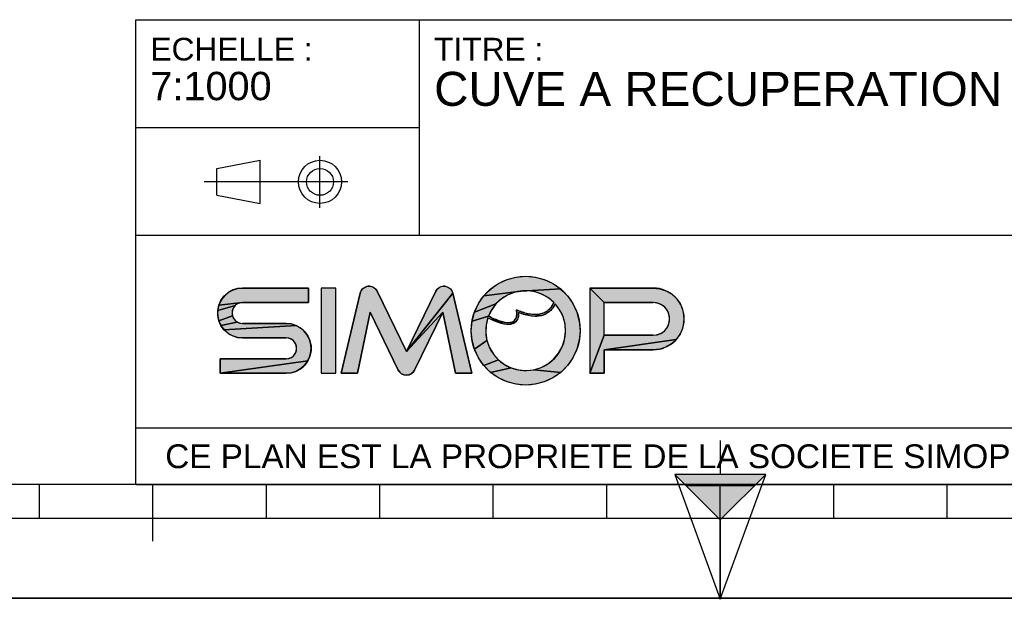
# Model space of a CAD drawing. Header units: millimetres. Extents: x 0 to 297, y 0 to 210.
# Tile 10 of 36: x 87 to 174, y 0 to 51. Entities that reach past the tile are written whole.
import ezdxf

# ---------------------------------------------------------------- set-up
doc = ezdxf.new("R2010")
doc.units = ezdxf.units.MM
doc.header["$LTSCALE"] = 16.335
doc.layers.get('0').update_dxf_attribs({"linetype": 'CONTINUOUS'})
doc.styles.get("Standard").update_dxf_attribs({"font": 'arial.ttf'})

# ---------------------------------------------------------------- blocks, each defined once
blk = doc.blocks.new('MARGEA4_BL0', base_point=(148.514, 105.014))
at = {"color": 7, "linetype": 'Continuous'}
for p, q in [((287.014, 10.014), (10.014, 10.014)), ((88.514, 7.014), (88.514, 10.014)), ((98.514, 5.014), (98.514, 10.014)), ((108.514, 7.014), (108.514, 10.014)), ((118.514, 7.014), (118.514, 10.014)), ((128.514, 7.014), (128.514, 10.014)), ((138.514, 7.014), (138.514, 10.014)), ((148.514, 0.014), (148.514, 10.014)), ((158.514, 7.014), (158.514, 10.014)), ((168.514, 7.014), (168.514, 10.014)), ((248.514, 7.014), (48.514, 7.014)), ((297.014, 0.014), (0.014, 0.014)), ((297.014, 0.014), (0.014, 0.014))]:
    blk.add_line(p, q, dxfattribs=at)
blk = doc.blocks.new('REPERE_ORIENTATION_BL1', base_point=(148.516, 6.898))
at = {"color": 7, "linetype": 'Continuous'}
for p, q in [((148.516, 13.898), (148.516, 10.898)), ((148.516, 6.898), (144.516, 10.898)), ((152.516, 10.898), (144.516, 10.898)), ((144.516, 10.898), (148.516, -0.102)), ((148.516, 6.898), (152.516, 10.898)), ((148.516, -0.102), (152.516, 10.898)), ((151.516, 9.898), (145.516, 9.898)), ((148.516, 6.898), (148.516, -0.102))]:
    blk.add_line(p, q, dxfattribs=at)
blk.add_solid([(144.516, 10.898), (148.516, 6.898), (152.516, 10.898)], dxfattribs=at)
blk = doc.blocks.new('ISO_BL3', base_point=(109.359, 36.711))
at = {"color": 2, "linetype": 'Continuous'}
for p, q in [((104.158, 37.894), (107.956, 38.612)), ((107.956, 34.81), (107.956, 38.612)), ((113.239, 34.434), (113.239, 38.988)), ((104.158, 35.528), (104.158, 37.894)), ((115.7, 36.711), (103.019, 36.711)), ((104.158, 35.528), (107.956, 34.81))]:
    blk.add_line(p, q, dxfattribs=at)
for radius in [1.901, 1.183]:
    blk.add_circle((113.239, 36.711), radius, dxfattribs=at)
blk = doc.blocks.new('LOGO-SIMOP-2009_BL4', base_point=(124.77, 23.589))
at = {"linetype": 'Continuous'}
for points in [[(131.363, 28.389), (132.197, 28.316), (133.005, 28.1), (133.763, 27.746), (134.449, 27.266), (130.961, 27.086), (127.686, 26.675), (128.278, 27.266), (128.963, 27.746), (129.722, 28.1), (130.53, 28.316)], [(105.954, 27.301), (106.412, 27.349), (112.22, 27.349), (112.22, 26.069), (106.412, 26.069), (104.319, 25.829), (104.507, 26.249), (104.777, 26.621), (105.119, 26.929), (105.517, 27.159)], [(117.578, 27.509), (117.792, 27.474), (117.99, 27.382), (118.155, 27.24), (118.276, 27.059), (120.86, 21.749), (124.06, 25.217), (121.579, 20.119), (121.455, 19.934), (121.284, 19.791), (121.08, 19.7), (120.86, 19.669), (120.639, 19.7), (120.436, 19.791), (120.265, 19.934), (120.141, 20.119), (117.66, 25.217), (116.54, 19.829), (115.1, 19.829), (116.778, 26.894), (116.857, 27.097), (116.987, 27.271), (117.16, 27.404), (117.362, 27.485)], [(123.927, 27.474), (124.142, 27.509), (124.358, 27.485), (124.56, 27.404), (124.732, 27.271), (124.863, 27.097), (124.941, 26.894), (120.86, 21.749), (123.444, 27.059), (123.565, 27.24), (123.73, 27.382)], [(129.751, 26.718), (129.215, 26.377), (128.749, 25.946), (126.853, 25.231), (127.207, 25.989), (127.686, 26.675), (130.961, 27.086), (130.34, 26.957)], [(131.596, 27.101), (130.961, 27.086), (134.449, 27.266), (135.04, 26.675), (135.52, 25.989), (135.874, 25.231), (136.091, 24.423), (136.163, 23.589), (136.091, 22.756), (135.874, 21.947), (135.52, 21.189), (135.04, 20.504), (134.449, 19.912), (132.075, 20.142), (132.717, 20.34), (133.309, 20.655), (133.83, 21.078), (134.262, 21.592), (134.588, 22.178), (134.798, 22.816), (134.882, 23.482), (134.838, 24.152), (134.668, 24.801), (134.378, 25.407), (133.978, 25.946), (133.719, 25.545), (133.436, 25.258), (133.098, 25.04), (132.731, 24.907), (132.159, 25.009), (132.592, 25.042), (132.968, 25.156), (133.314, 25.364), (133.6, 25.651), (133.861, 26.069), (133.375, 26.478), (132.823, 26.792), (132.224, 27.002)], [(138.292, 26.069), (137.012, 27.349), (142.612, 27.349), (143.177, 27.29), (143.718, 27.114), (144.211, 26.83), (144.633, 26.449), (144.967, 25.989), (145.199, 25.47), (145.317, 24.913), (145.317, 24.345), (145.199, 23.789), (144.967, 23.269), (144.633, 22.809), (138.292, 21.909), (138.292, 19.829), (137.012, 19.829), (138.292, 23.189), (142.612, 23.189), (142.956, 23.231), (143.281, 23.354), (143.567, 23.551), (143.797, 23.811), (143.958, 24.119), (144.041, 24.456), (144.041, 24.803), (143.958, 25.14), (143.797, 25.447), (143.567, 25.707), (143.281, 25.904), (142.956, 26.027), (142.612, 26.069)], [(105.952, 25.946), (105.761, 25.8), (104.224, 25.379), (104.319, 25.829), (106.412, 26.069), (106.174, 26.038)], [(124.06, 25.217), (120.86, 21.749), (124.941, 26.894), (126.62, 19.829), (125.18, 19.829)], [(105.523, 25.387), (105.492, 25.149), (105.523, 24.911), (104.319, 24.469), (104.224, 24.919), (104.224, 25.379), (105.761, 25.8), (105.615, 25.609)], [(128.368, 25.438), (128.084, 24.869), (126.636, 24.423), (126.853, 25.231), (128.749, 25.946)], [(131.146, 25.202), (131.682, 25.062), (131.315, 24.983), (130.744, 25.179), (130.717, 24.821), (130.631, 24.565), (130.48, 24.354), (130.273, 24.213), (130.001, 24.3), (130.178, 24.346), (130.347, 24.448), (130.481, 24.62), (130.552, 24.815), (130.583, 25.063), (130.563, 25.429)], [(105.761, 24.499), (105.952, 24.352), (104.507, 24.049), (104.319, 24.469), (105.523, 24.911), (105.615, 24.689)], [(110.717, 24.181), (111.155, 24.039), (104.777, 23.677), (104.507, 24.049), (105.952, 24.352), (106.174, 24.26), (106.412, 24.229), (110.26, 24.229)], [(128.084, 24.869), (128.432, 24.7), (128.441, 24.519), (128.029, 24.718), (127.876, 24.064), (127.849, 23.394), (127.95, 22.73), (126.853, 21.947), (126.636, 22.756), (126.563, 23.589), (126.636, 24.423)], [(128.738, 24.565), (129.026, 24.456), (129.312, 24.368), (129.161, 24.244), (128.799, 24.369), (128.441, 24.519), (128.432, 24.7)], [(129.788, 24.29), (130.001, 24.3), (130.273, 24.213), (130.034, 24.143), (129.77, 24.13), (129.472, 24.167), (129.161, 24.244), (129.312, 24.368), (129.552, 24.315)], [(132.159, 25.009), (132.731, 24.907), (132.312, 24.85), (131.842, 24.874), (131.315, 24.983), (131.682, 25.062)], [(111.553, 23.809), (111.895, 23.501), (112.165, 23.129), (112.352, 22.709), (112.448, 22.259), (112.448, 21.799), (112.352, 21.349), (112.165, 20.929), (104.452, 19.829), (104.452, 21.109), (110.26, 21.109), (110.498, 21.14), (110.72, 21.232), (110.91, 21.379), (111.057, 21.569), (111.148, 21.791), (111.18, 22.029), (111.148, 22.267), (111.057, 22.489), (110.91, 22.68), (110.72, 22.826), (110.498, 22.918), (110.26, 22.949), (106.412, 22.949), (105.954, 22.997), (105.517, 23.139), (105.119, 23.369), (104.777, 23.677), (111.155, 24.039)], [(128.175, 22.098), (128.516, 21.52), (128.961, 21.017), (127.686, 20.504), (127.207, 21.189), (126.853, 21.947), (127.95, 22.73)], [(143.177, 21.969), (142.612, 21.909), (138.292, 21.909), (144.633, 22.809), (144.211, 22.429), (143.718, 22.144)], [(110.717, 19.877), (110.26, 19.829), (104.452, 19.829), (112.165, 20.929), (111.895, 20.557), (111.553, 20.249), (111.155, 20.019)], [(129.493, 20.607), (130.093, 20.307), (128.278, 19.912), (127.686, 20.504), (128.961, 21.017)], [(131.408, 20.069), (132.075, 20.142), (134.449, 19.912), (133.763, 19.432), (133.005, 19.079), (132.197, 18.862), (131.363, 18.789), (130.53, 18.862), (129.722, 19.079), (128.963, 19.432), (128.278, 19.912), (130.093, 20.307), (130.739, 20.125)]]:
    blk.add_hatch(color=2, dxfattribs=at).paths.add_polyline_path(points)
at = {"color": 2, "linetype": 'Continuous'}
for p, q in [((128.963, 27.746), (129.722, 28.1)), ((129.722, 28.1), (130.53, 28.316)), ((130.53, 28.316), (131.363, 28.389)), ((131.363, 28.389), (132.197, 28.316)), ((132.197, 28.316), (133.005, 28.1)), ((133.005, 28.1), (133.763, 27.746)), ((104.777, 26.621), (105.119, 26.929)), ((105.119, 26.929), (105.517, 27.159)), ((105.517, 27.159), (105.954, 27.301)), ((105.954, 27.301), (106.412, 27.349)), ((116.778, 26.894), (116.857, 27.097)), ((116.857, 27.097), (116.987, 27.271)), ((116.987, 27.271), (117.16, 27.404)), ((117.16, 27.404), (117.362, 27.485)), ((117.362, 27.485), (117.578, 27.509)), ((117.578, 27.509), (117.792, 27.474)), ((117.792, 27.474), (117.99, 27.382)), ((117.99, 27.382), (118.155, 27.24)), ((118.155, 27.24), (118.276, 27.059)), ((123.444, 27.059), (123.565, 27.24)), ((123.565, 27.24), (123.73, 27.382)), ((123.73, 27.382), (123.927, 27.474)), ((123.927, 27.474), (124.142, 27.509)), ((124.142, 27.509), (124.358, 27.485)), ((124.358, 27.485), (124.56, 27.404)), ((124.56, 27.404), (124.732, 27.271)), ((124.732, 27.271), (124.863, 27.097)), ((124.863, 27.097), (124.941, 26.894)), ((127.686, 26.675), (128.278, 27.266)), ((130.961, 27.086), (127.686, 26.675)), ((128.278, 27.266), (128.963, 27.746)), ((130.34, 26.957), (129.751, 26.718)), ((130.961, 27.086), (130.34, 26.957)), ((134.449, 27.266), (130.961, 27.086)), ((131.596, 27.101), (130.961, 27.086)), ((132.224, 27.002), (131.596, 27.101)), ((132.823, 26.792), (132.224, 27.002)), ((133.763, 27.746), (134.449, 27.266)), ((134.449, 27.266), (135.04, 26.675)), ((138.292, 26.069), (137.012, 27.349)), ((142.612, 27.349), (143.177, 27.29)), ((143.177, 27.29), (143.718, 27.114)), ((143.718, 27.114), (144.211, 26.83)), ((104.319, 25.829), (104.507, 26.249)), ((106.412, 26.069), (104.319, 25.829)), ((104.507, 26.249), (104.777, 26.621)), ((106.174, 26.038), (105.952, 25.946)), ((106.412, 26.069), (106.174, 26.038)), ((124.941, 26.894), (120.86, 21.749)), ((127.207, 25.989), (127.686, 26.675)), ((129.215, 26.377), (128.749, 25.946)), ((129.751, 26.718), (129.215, 26.377)), ((133.375, 26.478), (132.823, 26.792)), ((133.861, 26.069), (133.375, 26.478)), ((133.6, 25.651), (133.861, 26.069)), ((135.04, 26.675), (135.52, 25.989)), ((142.956, 26.027), (142.612, 26.069)), ((144.211, 26.83), (144.633, 26.449)), ((144.633, 26.449), (144.967, 25.989)), ((104.224, 25.379), (104.319, 25.829)), ((105.761, 25.8), (104.224, 25.379)), ((104.224, 24.919), (104.224, 25.379)), ((105.523, 25.387), (105.492, 25.149)), ((105.615, 25.609), (105.523, 25.387)), ((105.761, 25.8), (105.615, 25.609)), ((105.952, 25.946), (105.761, 25.8)), ((124.06, 25.217), (120.86, 21.749)), ((126.636, 24.423), (126.853, 25.231)), ((126.853, 25.231), (127.207, 25.989)), ((128.749, 25.946), (126.853, 25.231)), ((128.368, 25.438), (128.084, 24.869)), ((128.749, 25.946), (128.368, 25.438)), ((130.583, 25.063), (130.563, 25.429)), ((130.563, 25.429), (131.146, 25.202)), ((130.744, 25.179), (130.717, 24.821)), ((131.315, 24.983), (130.744, 25.179)), ((131.146, 25.202), (131.682, 25.062)), ((132.968, 25.156), (133.314, 25.364)), ((133.436, 25.258), (133.098, 25.04)), ((133.314, 25.364), (133.6, 25.651)), ((133.719, 25.545), (133.436, 25.258)), ((133.978, 25.946), (133.719, 25.545)), ((134.378, 25.407), (133.978, 25.946)), ((134.668, 24.801), (134.378, 25.407)), ((135.52, 25.989), (135.874, 25.231)), ((135.874, 25.231), (136.091, 24.423)), ((143.281, 25.904), (142.956, 26.027)), ((143.567, 25.707), (143.281, 25.904)), ((143.797, 25.447), (143.567, 25.707)), ((143.958, 25.14), (143.797, 25.447)), ((144.967, 25.989), (145.199, 25.47)), ((145.199, 25.47), (145.317, 24.913)), ((104.319, 24.469), (104.224, 24.919)), ((105.523, 24.911), (104.319, 24.469)), ((104.507, 24.049), (104.319, 24.469)), ((105.952, 24.352), (104.507, 24.049)), ((105.492, 25.149), (105.523, 24.911)), ((105.523, 24.911), (105.615, 24.689)), ((105.615, 24.689), (105.761, 24.499)), ((105.761, 24.499), (105.952, 24.352)), ((105.952, 24.352), (106.174, 24.26)), ((126.563, 23.589), (126.636, 24.423)), ((128.084, 24.869), (126.636, 24.423)), ((128.029, 24.718), (127.876, 24.064)), ((128.441, 24.519), (128.029, 24.718)), ((128.084, 24.869), (128.432, 24.7)), ((128.432, 24.7), (128.738, 24.565)), ((128.432, 24.7), (128.441, 24.519)), ((128.799, 24.369), (128.441, 24.519)), ((128.738, 24.565), (129.026, 24.456)), ((129.161, 24.244), (128.799, 24.369)), ((129.026, 24.456), (129.312, 24.368)), ((129.312, 24.368), (129.161, 24.244)), ((129.312, 24.368), (129.552, 24.315)), ((129.552, 24.315), (129.788, 24.29)), ((129.788, 24.29), (130.001, 24.3)), ((130.001, 24.3), (130.178, 24.346)), ((130.273, 24.213), (130.001, 24.3)), ((130.178, 24.346), (130.347, 24.448)), ((130.48, 24.354), (130.273, 24.213)), ((130.347, 24.448), (130.481, 24.62)), ((130.631, 24.565), (130.48, 24.354)), ((130.481, 24.62), (130.552, 24.815)), ((130.552, 24.815), (130.583, 25.063)), ((130.717, 24.821), (130.631, 24.565)), ((131.682, 25.062), (131.315, 24.983)), ((131.842, 24.874), (131.315, 24.983)), ((131.682, 25.062), (132.159, 25.009)), ((132.312, 24.85), (131.842, 24.874)), ((132.159, 25.009), (132.592, 25.042)), ((132.731, 24.907), (132.159, 25.009)), ((132.731, 24.907), (132.312, 24.85)), ((132.592, 25.042), (132.968, 25.156)), ((133.098, 25.04), (132.731, 24.907)), ((134.838, 24.152), (134.668, 24.801)), ((136.091, 24.423), (136.163, 23.589)), ((144.041, 24.803), (143.958, 25.14)), ((143.958, 24.119), (144.041, 24.456)), ((144.041, 24.456), (144.041, 24.803)), ((145.317, 24.345), (145.199, 23.789)), ((145.317, 24.913), (145.317, 24.345)), ((104.777, 23.677), (104.507, 24.049)), ((111.155, 24.039), (104.777, 23.677)), ((105.119, 23.369), (104.777, 23.677)), ((106.174, 24.26), (106.412, 24.229)), ((110.26, 24.229), (110.717, 24.181)), ((110.717, 24.181), (111.155, 24.039)), ((111.155, 24.039), (111.553, 23.809)), ((111.553, 23.809), (111.895, 23.501)), ((111.895, 23.501), (112.165, 23.129)), ((126.636, 22.756), (126.563, 23.589)), ((127.876, 24.064), (127.849, 23.394)), ((129.472, 24.167), (129.161, 24.244)), ((129.77, 24.13), (129.472, 24.167)), ((130.034, 24.143), (129.77, 24.13)), ((130.273, 24.213), (130.034, 24.143)), ((134.798, 22.816), (134.882, 23.482)), ((134.882, 23.482), (134.838, 24.152)), ((136.163, 23.589), (136.091, 22.756)), ((143.281, 23.354), (143.567, 23.551)), ((143.567, 23.551), (143.797, 23.811)), ((143.797, 23.811), (143.958, 24.119)), ((145.199, 23.789), (144.967, 23.269)), ((105.517, 23.139), (105.119, 23.369)), ((105.954, 22.997), (105.517, 23.139)), ((106.412, 22.949), (105.954, 22.997)), ((110.498, 22.918), (110.26, 22.949)), ((110.72, 22.826), (110.498, 22.918)), ((110.91, 22.68), (110.72, 22.826)), ((111.057, 22.489), (110.91, 22.68)), ((112.165, 23.129), (112.352, 22.709)), ((112.352, 22.709), (112.448, 22.259)), ((126.853, 21.947), (126.636, 22.756)), ((127.95, 22.73), (126.853, 21.947)), ((127.849, 23.394), (127.95, 22.73)), ((127.95, 22.73), (128.175, 22.098)), ((134.588, 22.178), (134.798, 22.816)), ((136.091, 22.756), (135.874, 21.947)), ((138.292, 23.189), (137.012, 19.829)), ((144.633, 22.809), (138.292, 21.909)), ((142.612, 23.189), (142.956, 23.231)), ((142.956, 23.231), (143.281, 23.354)), ((144.633, 22.809), (144.211, 22.429)), ((144.967, 23.269), (144.633, 22.809)), ((111.148, 22.267), (111.057, 22.489)), ((111.057, 21.569), (111.148, 21.791)), ((111.18, 22.029), (111.148, 22.267)), ((111.148, 21.791), (111.18, 22.029)), ((112.448, 21.799), (112.352, 21.349)), ((112.448, 22.259), (112.448, 21.799)), ((127.207, 21.189), (126.853, 21.947)), ((128.175, 22.098), (128.516, 21.52)), ((134.262, 21.592), (134.588, 22.178)), ((135.874, 21.947), (135.52, 21.189)), ((143.177, 21.969), (142.612, 21.909)), ((143.718, 22.144), (143.177, 21.969)), ((144.211, 22.429), (143.718, 22.144)), ((112.165, 20.929), (104.452, 19.829)), ((110.26, 21.109), (110.498, 21.14)), ((110.498, 21.14), (110.72, 21.232)), ((110.72, 21.232), (110.91, 21.379)), ((110.91, 21.379), (111.057, 21.569)), ((112.165, 20.929), (111.895, 20.557)), ((112.352, 21.349), (112.165, 20.929)), ((127.686, 20.504), (127.207, 21.189)), ((128.961, 21.017), (127.686, 20.504)), ((128.516, 21.52), (128.961, 21.017)), ((128.961, 21.017), (129.493, 20.607)), ((133.309, 20.655), (133.83, 21.078)), ((133.83, 21.078), (134.262, 21.592)), ((135.52, 21.189), (135.04, 20.504)), ((111.155, 20.019), (110.717, 19.877)), ((111.553, 20.249), (111.155, 20.019)), ((111.895, 20.557), (111.553, 20.249)), ((120.265, 19.934), (120.141, 20.119)), ((121.579, 20.119), (121.455, 19.934)), ((128.278, 19.912), (127.686, 20.504)), ((130.093, 20.307), (128.278, 19.912)), ((129.493, 20.607), (130.093, 20.307)), ((130.093, 20.307), (130.739, 20.125)), ((130.739, 20.125), (131.408, 20.069)), ((131.408, 20.069), (132.075, 20.142)), ((132.075, 20.142), (132.717, 20.34)), ((134.449, 19.912), (132.075, 20.142)), ((132.717, 20.34), (133.309, 20.655)), ((135.04, 20.504), (134.449, 19.912)), ((110.717, 19.877), (110.26, 19.829)), ((120.436, 19.791), (120.265, 19.934)), ((120.639, 19.7), (120.436, 19.791)), ((120.86, 19.669), (120.639, 19.7)), ((121.08, 19.7), (120.86, 19.669)), ((121.284, 19.791), (121.08, 19.7)), ((121.455, 19.934), (121.284, 19.791)), ((128.963, 19.432), (128.278, 19.912)), ((129.722, 19.079), (128.963, 19.432)), ((133.763, 19.432), (133.005, 19.079)), ((134.449, 19.912), (133.763, 19.432)), ((130.53, 18.862), (129.722, 19.079)), ((131.363, 18.789), (130.53, 18.862)), ((132.197, 18.862), (131.363, 18.789)), ((133.005, 19.079), (132.197, 18.862))]:
    blk.add_line(p, q, dxfattribs=at)
at = {"color": 7, "linetype": 'Continuous'}
for p, q in [((112.22, 27.349), (106.412, 27.349)), ((112.22, 26.069), (112.22, 27.349)), ((113.34, 27.349), (113.34, 19.829)), ((114.62, 27.349), (113.34, 27.349)), ((114.62, 19.829), (114.62, 27.349)), ((120.86, 21.749), (118.276, 27.059)), ((123.444, 27.059), (120.86, 21.749)), ((142.612, 27.349), (137.012, 27.349)), ((137.012, 27.349), (137.012, 19.829)), ((106.412, 26.069), (112.22, 26.069)), ((116.778, 26.894), (115.1, 19.829)), ((126.62, 19.829), (124.941, 26.894)), ((138.292, 26.069), (142.612, 26.069)), ((138.292, 23.189), (138.292, 26.069)), ((116.54, 19.829), (117.66, 25.217)), ((117.66, 25.217), (120.141, 20.119)), ((121.579, 20.119), (124.06, 25.217)), ((124.06, 25.217), (125.18, 19.829)), ((110.26, 24.229), (106.412, 24.229)), ((106.412, 22.949), (110.26, 22.949)), ((142.612, 23.189), (138.292, 23.189)), ((138.292, 21.909), (142.612, 21.909)), ((138.292, 19.829), (138.292, 21.909)), ((104.452, 21.109), (104.452, 19.829)), ((110.26, 21.109), (104.452, 21.109)), ((104.452, 19.829), (110.26, 19.829)), ((113.34, 19.829), (114.62, 19.829)), ((115.1, 19.829), (116.54, 19.829)), ((125.18, 19.829), (126.62, 19.829)), ((137.012, 19.829), (138.292, 19.829))]:
    blk.add_line(p, q, dxfattribs=at)
at = {"color": 2, "linetype": 'Continuous'}
for points in [[(131.363, 28.389), (132.197, 28.316), (133.005, 28.1), (133.763, 27.746), (134.449, 27.266), (130.961, 27.086), (127.686, 26.675), (128.278, 27.266), (128.963, 27.746), (129.722, 28.1), (130.53, 28.316), (131.363, 28.389)], [(105.954, 27.301), (106.412, 27.349), (112.22, 27.349), (112.22, 26.069), (106.412, 26.069), (104.319, 25.829), (104.507, 26.249), (104.777, 26.621), (105.119, 26.929), (105.517, 27.159), (105.954, 27.301)], [(117.578, 27.509), (117.792, 27.474), (117.99, 27.382), (118.155, 27.24), (118.276, 27.059), (120.86, 21.749), (124.06, 25.217), (121.579, 20.119), (121.455, 19.934), (121.284, 19.791), (121.08, 19.7), (120.86, 19.669), (120.639, 19.7), (120.436, 19.791), (120.265, 19.934), (120.141, 20.119), (117.66, 25.217), (116.54, 19.829), (115.1, 19.829), (116.778, 26.894), (116.857, 27.097), (116.987, 27.271), (117.16, 27.404), (117.362, 27.485), (117.578, 27.509)], [(123.927, 27.474), (124.142, 27.509), (124.358, 27.485), (124.56, 27.404), (124.732, 27.271), (124.863, 27.097), (124.941, 26.894), (120.86, 21.749), (123.444, 27.059), (123.565, 27.24), (123.73, 27.382), (123.927, 27.474)], [(129.751, 26.718), (129.215, 26.377), (128.749, 25.946), (126.853, 25.231), (127.207, 25.989), (127.686, 26.675), (130.961, 27.086), (130.34, 26.957), (129.751, 26.718)], [(131.596, 27.101), (130.961, 27.086), (134.449, 27.266), (135.04, 26.675), (135.52, 25.989), (135.874, 25.231), (136.091, 24.423), (136.163, 23.589), (136.091, 22.756), (135.874, 21.947), (135.52, 21.189), (135.04, 20.504), (134.449, 19.912), (132.075, 20.142), (132.717, 20.34), (133.309, 20.655), (133.83, 21.078), (134.262, 21.592), (134.588, 22.178), (134.798, 22.816), (134.882, 23.482), (134.838, 24.152), (134.668, 24.801), (134.378, 25.407), (133.978, 25.946), (133.719, 25.545), (133.436, 25.258), (133.098, 25.04), (132.731, 24.907), (132.159, 25.009), (132.592, 25.042), (132.968, 25.156), (133.314, 25.364), (133.6, 25.651), (133.861, 26.069), (133.375, 26.478), (132.823, 26.792), (132.224, 27.002), (131.596, 27.101)], [(138.292, 26.069), (137.012, 27.349), (142.612, 27.349), (143.177, 27.29), (143.718, 27.114), (144.211, 26.83), (144.633, 26.449), (144.967, 25.989), (145.199, 25.47), (145.317, 24.913), (145.317, 24.345), (145.199, 23.789), (144.967, 23.269), (144.633, 22.809), (138.292, 21.909), (138.292, 19.829), (137.012, 19.829), (138.292, 23.189), (142.612, 23.189), (142.956, 23.231), (143.281, 23.354), (143.567, 23.551), (143.797, 23.811), (143.958, 24.119), (144.041, 24.456), (144.041, 24.803), (143.958, 25.14), (143.797, 25.447), (143.567, 25.707), (143.281, 25.904), (142.956, 26.027), (142.612, 26.069), (138.292, 26.069)], [(105.952, 25.946), (105.761, 25.8), (104.224, 25.379), (104.319, 25.829), (106.412, 26.069), (106.174, 26.038), (105.952, 25.946)], [(124.06, 25.217), (120.86, 21.749), (124.941, 26.894), (126.62, 19.829), (125.18, 19.829), (124.06, 25.217)], [(105.523, 25.387), (105.492, 25.149), (105.523, 24.911), (104.319, 24.469), (104.224, 24.919), (104.224, 25.379), (105.761, 25.8), (105.615, 25.609), (105.523, 25.387)], [(128.368, 25.438), (128.084, 24.869), (126.636, 24.423), (126.853, 25.231), (128.749, 25.946), (128.368, 25.438)], [(131.146, 25.202), (131.682, 25.062), (131.315, 24.983), (130.744, 25.179), (130.717, 24.821), (130.631, 24.565), (130.48, 24.354), (130.273, 24.213), (130.001, 24.3), (130.178, 24.346), (130.347, 24.448), (130.481, 24.62), (130.552, 24.815), (130.583, 25.063), (130.563, 25.429), (131.146, 25.202)], [(105.761, 24.499), (105.952, 24.352), (104.507, 24.049), (104.319, 24.469), (105.523, 24.911), (105.615, 24.689), (105.761, 24.499)], [(110.717, 24.181), (111.155, 24.039), (104.777, 23.677), (104.507, 24.049), (105.952, 24.352), (106.174, 24.26), (106.412, 24.229), (110.26, 24.229), (110.717, 24.181)], [(128.084, 24.869), (128.432, 24.7), (128.441, 24.519), (128.029, 24.718), (127.876, 24.064), (127.849, 23.394), (127.95, 22.73), (126.853, 21.947), (126.636, 22.756), (126.563, 23.589), (126.636, 24.423), (128.084, 24.869)], [(128.738, 24.565), (129.026, 24.456), (129.312, 24.368), (129.161, 24.244), (128.799, 24.369), (128.441, 24.519), (128.432, 24.7), (128.738, 24.565)], [(129.788, 24.29), (130.001, 24.3), (130.273, 24.213), (130.034, 24.143), (129.77, 24.13), (129.472, 24.167), (129.161, 24.244), (129.312, 24.368), (129.552, 24.315), (129.788, 24.29)], [(132.159, 25.009), (132.731, 24.907), (132.312, 24.85), (131.842, 24.874), (131.315, 24.983), (131.682, 25.062), (132.159, 25.009)], [(111.553, 23.809), (111.895, 23.501), (112.165, 23.129), (112.352, 22.709), (112.448, 22.259), (112.448, 21.799), (112.352, 21.349), (112.165, 20.929), (104.452, 19.829), (104.452, 21.109), (110.26, 21.109), (110.498, 21.14), (110.72, 21.232), (110.91, 21.379), (111.057, 21.569), (111.148, 21.791), (111.18, 22.029), (111.148, 22.267), (111.057, 22.489), (110.91, 22.68), (110.72, 22.826), (110.498, 22.918), (110.26, 22.949), (106.412, 22.949), (105.954, 22.997), (105.517, 23.139), (105.119, 23.369), (104.777, 23.677), (111.155, 24.039), (111.553, 23.809)], [(128.175, 22.098), (128.516, 21.52), (128.961, 21.017), (127.686, 20.504), (127.207, 21.189), (126.853, 21.947), (127.95, 22.73), (128.175, 22.098)], [(143.177, 21.969), (142.612, 21.909), (138.292, 21.909), (144.633, 22.809), (144.211, 22.429), (143.718, 22.144), (143.177, 21.969)], [(110.717, 19.877), (110.26, 19.829), (104.452, 19.829), (112.165, 20.929), (111.895, 20.557), (111.553, 20.249), (111.155, 20.019), (110.717, 19.877)], [(129.493, 20.607), (130.093, 20.307), (128.278, 19.912), (127.686, 20.504), (128.961, 21.017), (129.493, 20.607)], [(131.408, 20.069), (132.075, 20.142), (134.449, 19.912), (133.763, 19.432), (133.005, 19.079), (132.197, 18.862), (131.363, 18.789), (130.53, 18.862), (129.722, 19.079), (128.963, 19.432), (128.278, 19.912), (130.093, 20.307), (130.739, 20.125), (131.408, 20.069)]]:
    blk.add_lwpolyline(points, dxfattribs=at)
at = {"color": 7, "linetype": 'Continuous'}
blk.add_circle((131.363, 23.589), 4.8, dxfattribs=at)
for centre, radius, start, end in [((106.412, 25.149), 2.2, 90, 270), ((117.556, 26.709), 0.8, 25.94945, 166.63548), ((124.163, 26.709), 0.8, 13.36452, 154.05055), ((131.363, 23.589), 3.52, 44.79283, 158.67631), ((142.612, 24.629), 2.72, 270, 90), ((106.412, 25.149), 0.92, 90, 270), ((142.612, 24.629), 1.44, 270, 90), ((131.363, 23.589), 3.52, 161.30052, 42.02671), ((110.26, 22.029), 2.2, 270, 90), ((110.26, 22.029), 0.92, 270, 90), ((120.86, 20.469), 0.8, 205.94945, 334.05055)]:
    blk.add_arc(centre, radius, start, end, dxfattribs=at)
blk.add_open_spline([(133.861, 26.069), (133.691, 25.725), (133.278, 25.242), (132.495, 24.966), (131.587, 25.038), (130.914, 25.273), (130.563, 25.429)], degree=3, dxfattribs=at)
for points, knots in [([(130.744, 25.179), (130.749, 25.009), (130.71, 24.645), (130.441, 24.241), (129.948, 24.097), (129.39, 24.163), (128.75, 24.373), (128.275, 24.593), (128.029, 24.718)], [0, 0, 0, 0, 0.118516, 0.29564, 0.472763, 0.649887, 0.82701, 1, 1, 1, 1]), ([(130.563, 25.429), (130.59, 25.221), (130.59, 24.88), (130.467, 24.544), (130.244, 24.35), (129.836, 24.25), (129.149, 24.376), (128.458, 24.678), (128.084, 24.869)], [0, 0, 0, 0, 0.125, 0.25, 0.375, 0.5, 0.75, 1, 1, 1, 1]), ([(133.978, 25.946), (133.742, 25.491), (133.106, 24.892), (131.957, 24.786), (131.132, 25.023), (130.744, 25.179)], [0, 0, 0, 0, 0.345264, 0.703638, 1, 1, 1, 1])]:
    blk.add_open_spline(points, degree=3, knots=knots, dxfattribs=at)
at = {"color": 2, "linetype": 'Continuous'}
for points in [[(113.34, 19.829), (113.34, 27.349), (114.62, 19.829), (114.62, 27.349)], [(138.292, 23.189), (137.012, 19.829), (138.292, 26.069), (137.012, 27.349)]]:
    blk.add_solid(points, dxfattribs=at)
blk = doc.blocks.new('*T6')
at = {"color": 2, "linetype": 'Continuous'}
for p, q in [((0, 0), (0, 41)), ((0, 41), (190, 41)), ((25, 22), (25, 41)), ((170, 5), (170, 41)), ((190, 0), (190, 41)), ((0, 31.5), (25, 31.5)), ((0, 22), (190, 22)), ((110, 5), (110, 22)), ((170, 15), (190, 15)), ((0, 5), (190, 5)), ((0, 0), (190, 0))]:
    blk.add_line(p, q, dxfattribs=at)
at = {"color": 2, "linetype": 'Continuous', "line_spacing_factor": 0.9}
for s, insert, char_height, width, attachment_point in [('ECHELLE :\\P\\H2.5;7:1000', (1.28, 39.4), 2, 28.52045, 1), ("TITRE :\\P\\H3.0;CUVE A RECUPERATION D'EAU DE PLUIE - TAILLE 25", (26.28, 39.4), 2, 214.50558, 1), ('A4', (180, 34), 5, 17.0632, 2), ('REFERENCE PRODUIT :\\P\\H3.0;CEP3/6408/2325', (111.28, 20.4), 2, 64.13383, 1), ('FR', (180, 20), 3, 11.15242, 2), ('FOLIO :  \\P\\H3.0;1/1', (180, 12.812), 1.5, 17.19703, 2), ('CE PLAN EST LA PROPRIETE DE LA SOCIETE SIMOP ET NE PEUT ETRE REPRODUIT OU COMMUNIQUE SANS SON AUTORISATION', (95, 3.55), 2.1, 368.8974, 2)]:
    blk.add_mtext(s, dxfattribs=dict(at, insert=insert, char_height=char_height, width=width, attachment_point=attachment_point))

msp = doc.modelspace()

# ---------------------------------------------------------------- linework, layer by layer
at = {"color": 7, "linetype": 'Continuous'}
msp.add_line((0, 0), (297, 0), dxfattribs=at)

# ---------------------------------------------------------------- block references
at = {"color": 2, "linetype": 'Continuous'}
for name, p in [('MARGEA4_BL0', (148.514, 105.014)), ('ISO_BL3', (109.359, 36.711)), ('LOGO-SIMOP-2009_BL4', (124.77, 23.589)), ('REPERE_ORIENTATION_BL1', (148.516, 6.898))]:
    msp.add_blockref(name, p, dxfattribs=at)
msp.add_blockref('*T6', (97.014, 10.014))

doc.saveas('drawing.dxf')
